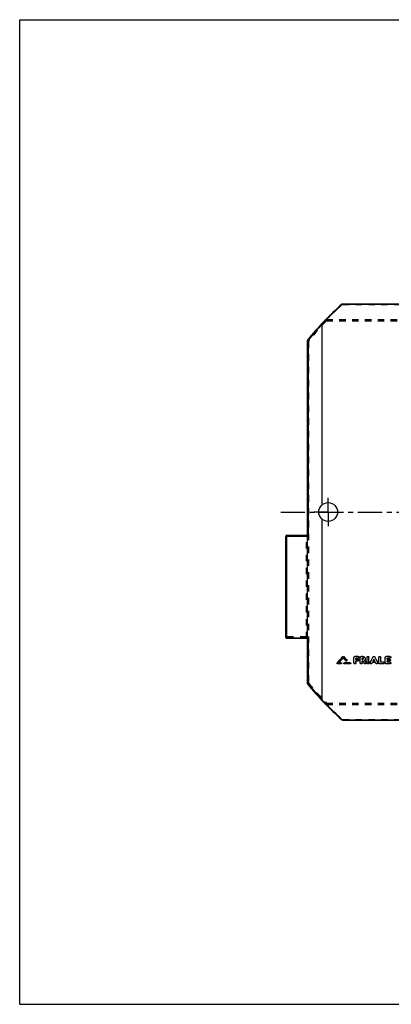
# Model space of a CAD drawing. Header units: millimetres. Extents: x 0 to 1000, y 0 to 1000.
# Tile 1 of 2: x 0 to 377, y 0 to 1000. Entities that reach past the tile are written whole.
import ezdxf

# ---------------------------------------------------------------- set-up
doc = ezdxf.new("R2010")
doc.units = ezdxf.units.MM
doc.header["$LTSCALE"] = 65.185185
doc.linetypes.add('CENTER', pattern=[0.6, 0.375, -0.075, 0.075, -0.075])
doc.linetypes.add('HIDDEN', pattern=[0.2, 0.1, -0.1])
doc.layers.get('0').update_dxf_attribs({"linetype": 'CONTINUOUS'})
for name, color, linetype in [('ACHSEN_S', 7, 'CONTINUOUS'), ('KONST.EL_MIT_GEO', 7, 'CONTINUOUS'), ('RUNDUNG', 7, 'CONTINUOUS'), ('SCHNITT', 7, 'CONTINUOUS')]:
    doc.layers.add(name, color=color, linetype=linetype)

msp = doc.modelspace()

# ---------------------------------------------------------------- linework, layer by layer
at = {"color": 7, "linetype": 'Continuous'}
for p, q in [((0, 0), (0, 1000)), ((0, 1000), (1000, 1000)), ((0, 0), (1000, 0))]:
    msp.add_line(p, q, dxfattribs=at)
at = {"layer": 'ACHSEN_S', "color": 40, "linetype": 'CENTER'}
msp.add_line((265, 500), (735, 500), dxfattribs=at)
at = {"layer": 'KONST.EL_MIT_GEO', "color": 7, "linetype": 'Continuous'}
for p, q in [((327.8, 353.1), (327.8, 352.9)), ((328.7, 353.1), (328.7, 352.9)), ((339.2, 346.6), (339.2, 352.3)), ((340.2, 353.3), (340.2, 353.1)), ((343.5, 353.3), (340.2, 353.3)), ((343.5, 353.1), (340.2, 353.1)), ((341.2, 350.3), (341.2, 351.4)), ((343.5, 351.4), (341.2, 351.4)), ((343.2, 350.4), (341.2, 350.4)), ((343.2, 350.3), (341.2, 350.3)), ((343.2, 350.4), (343.2, 350.3)), ((343.5, 353.3), (343.5, 353.1)), ((345.5, 346.6), (345.5, 352.3)), ((346.5, 353.3), (346.5, 353.1)), ((348, 353.3), (346.5, 353.3)), ((348, 353.1), (346.5, 353.1)), ((347.5, 350.3), (347.5, 351.4)), ((348, 351.4), (347.5, 351.4)), ((348, 350.4), (347.5, 350.4)), ((348, 350.3), (347.5, 350.3)), ((348, 353.3), (348, 353.1)), ((348, 350.4), (348, 350.3)), ((352.4, 346.6), (352.4, 352.3)), ((354.4, 346.6), (354.4, 352.3)), ((358.4, 352.8), (358.4, 352.6)), ((360.3, 352.8), (360.3, 352.6)), ((364.3, 346.6), (364.3, 352.3)), ((366.3, 347.4), (366.3, 352.3)), ((370.9, 346.6), (370.9, 352.3)), ((375.6, 353.3), (371.9, 353.3)), ((371.9, 353.3), (371.9, 353.1)), ((375.6, 353.1), (371.9, 353.1)), ((375.6, 351.4), (372.9, 351.4)), ((372.9, 350.3), (372.9, 351.4)), ((375.2, 350.4), (372.9, 350.4)), ((375.2, 350.3), (372.9, 350.3)), ((375.2, 350.4), (375.2, 350.3)), ((375.6, 353.3), (375.6, 353.1)), ((322, 346.4), (322, 346.2)), ((322.1, 346.7), (322.1, 346.5)), ((326, 345.8), (322.6, 345.8)), ((326, 346.7), (323.7, 346.7)), ((326, 346.9), (323.9, 346.9)), ((326, 346.9), (326, 346.7)), ((326.6, 346.2), (326.6, 346.4)), ((328.9, 346.4), (328.9, 346.2)), ((329.5, 346.9), (329.5, 346.7)), ((335.3, 346.9), (329.5, 346.9)), ((335.3, 346.7), (329.5, 346.7)), ((335.3, 345.8), (329.5, 345.8)), ((331.9, 349.5), (331.9, 349.3)), ((332, 349.1), (332, 349.2)), ((335.3, 346.9), (335.3, 346.7)), ((335.9, 346.2), (335.9, 346.4)), ((341.2, 346.6), (341.2, 348.6)), ((343.2, 348.6), (341.2, 348.6)), ((347.5, 346.6), (347.5, 348.6)), ((348.2, 348.6), (347.5, 348.6)), ((350.1, 349.2), (350, 349.4)), ((351.3, 347.1), (351.3, 346.9)), ((355.4, 347.1), (355.4, 346.9)), ((361.1, 347), (357.6, 347)), ((360.2, 348.6), (358.5, 348.6)), ((360.1, 348.8), (358.6, 348.8)), ((363.3, 347.1), (363.3, 346.9)), ((369, 345.8), (365.3, 345.8)), ((369, 347.6), (366.3, 347.6)), ((369, 347.4), (366.3, 347.4)), ((369, 347.6), (369, 347.4)), ((375.6, 345.8), (371.9, 345.8)), ((375.2, 348.6), (372.9, 348.6)), ((372.9, 347.4), (372.9, 348.6)), ((375.6, 347.6), (372.9, 347.6)), ((375.6, 347.4), (372.9, 347.4)), ((375.6, 347.6), (375.6, 347.4))]:
    msp.add_line(p, q, dxfattribs=at)
at = {"layer": 'KONST.EL_MIT_GEO', "color": 8, "linetype": 'HIDDEN'}
for p, q in [((328.3, 352), (328.3, 351.8)), ((339.2, 352.4), (339.2, 352.3)), ((341.2, 351.6), (341.2, 351.4)), ((343.5, 351.6), (341.2, 351.6)), ((343.5, 351.6), (343.5, 351.4)), ((344.5, 352.3), (344.5, 352.4)), ((345.5, 352.4), (345.5, 352.3)), ((347.5, 351.6), (347.5, 351.4)), ((348, 351.6), (347.5, 351.6)), ((348, 351.6), (348, 351.4)), ((348.7, 350.9), (348.7, 351)), ((350.7, 350.9), (350.7, 351)), ((352.4, 352.4), (352.4, 352.3)), ((354.4, 352.4), (354.4, 352.3)), ((359.4, 350.4), (359.4, 350.2)), ((364.3, 352.4), (364.3, 352.3)), ((366.3, 352.4), (366.3, 352.3)), ((370.9, 352.4), (370.9, 352.3)), ((375.6, 351.6), (372.9, 351.6)), ((372.9, 351.6), (372.9, 351.4)), ((375.6, 351.6), (375.6, 351.4)), ((376.6, 352.3), (376.6, 352.4)), ((322.6, 345.9), (322.6, 345.8)), ((326, 345.9), (322.6, 345.9)), ((323.7, 346.9), (323.7, 346.7)), ((323.9, 346.9), (323.7, 346.9)), ((326, 345.9), (326, 345.8)), ((329.5, 345.9), (329.5, 345.8)), ((335.3, 345.9), (329.5, 345.9)), ((331, 348.9), (331, 348.8)), ((335.3, 345.9), (335.3, 345.8)), ((341.2, 348.8), (341.2, 348.6)), ((343.2, 348.8), (341.2, 348.8)), ((343.2, 348.8), (343.2, 348.6)), ((344.2, 349.4), (344.2, 349.6)), ((347.5, 348.8), (347.5, 348.6)), ((348.2, 348.8), (347.5, 348.8)), ((348.2, 348.8), (348.2, 348.6)), ((349.5, 346.4), (349.5, 346.2)), ((350, 349.4), (350, 349.5)), ((350, 349.5), (350, 349.3)), ((351.4, 346.6), (351.4, 346.8)), ((355.4, 346.8), (355.4, 346.6)), ((357.3, 346.4), (357.6, 347.1)), ((357.3, 346.4), (357.3, 346.3)), ((361.1, 347.1), (357.6, 347.1)), ((357.6, 347.1), (357.6, 347)), ((358.6, 348.8), (358.5, 348.8)), ((358.5, 348.8), (358.5, 348.6)), ((360.2, 348.8), (360.1, 348.8)), ((360.2, 348.8), (360.2, 348.6)), ((361.1, 347.1), (361.1, 347)), ((361.4, 346.4), (361.1, 347.1)), ((361.4, 346.4), (361.4, 346.3)), ((363.3, 346.6), (363.3, 346.8)), ((369, 345.9), (365.3, 345.9)), ((365.3, 345.9), (365.3, 345.8)), ((369, 345.9), (369, 345.8)), ((369.9, 346.6), (369.9, 346.8)), ((375.6, 345.9), (371.9, 345.9)), ((371.9, 345.9), (371.9, 345.8)), ((375.2, 348.8), (372.9, 348.8)), ((372.9, 348.8), (372.9, 348.6)), ((375.2, 348.8), (375.2, 348.6)), ((375.6, 345.9), (375.6, 345.8)), ((376.2, 349.4), (376.2, 349.6)), ((376.6, 346.6), (376.6, 346.8))]:
    msp.add_line(p, q, dxfattribs=at)
at = {"layer": 'KONST.EL_MIT_GEO', "color": 7, "linetype": 'Continuous'}
for centre, radius, start, end in [((-345.7, 945.7), 897.1, 318.1111, 318.6549), ((-346.5, 945.6), 897.8, 318.1425, 318.6862), ((-344, 944.6), 896.3, 318.159, 318.5952), ((1004.5, 948.1), 901.5, 221.4057, 221.665), ((1007.6, 950.4), 904.2, 221.3466, 221.6473), ((1008.4, 950.3), 904.9, 221.3153, 221.616), ((-449.7, 775.4), 912, 331.9857, 332.3898), ((-451, 775.5), 913.3, 332.0119, 332.4157), ((1168.4, 775.4), 912, 207.6102, 208.0143), ((1169.8, 775.5), 913.3, 207.5843, 207.9881), ((1120.8, 781.5), 885.6, 209.2632, 209.4394), ((1126.6, 783.5), 889.8, 209.213, 209.3876), ((1124.6, 783.1), 887.7, 209.2593, 209.4147)]:
    msp.add_arc(centre, radius, start, end, dxfattribs=at)
at = {"layer": 'KONST.EL_MIT_GEO', "color": 8, "linetype": 'HIDDEN'}
for centre, radius, start, end in [((-343.2, 944.7), 895.7, 318.1276, 318.5638), ((1003.6, 948.2), 900.9, 221.437, 221.6964), ((348.3, 351), 0.493, 350.4015, 0.0018), ((1119.5, 781.4), 884.4, 209.2901, 209.4664)]:
    msp.add_arc(centre, radius, start, end, dxfattribs=at)
at = {"layer": 'KONST.EL_MIT_GEO', "color": 7, "linetype": 'Continuous'}
for centre, major_axis, start_param, end_param in [((357.3, 500), (104.2, 271.4), -2.08725, -2.08407), ((361.4, 500), (-104.2, 271.4), -4.19911, -4.19594)]:
    msp.add_ellipse(centre, major_axis=major_axis, ratio=0.21803, start_param=start_param, end_param=end_param, dxfattribs=at)
for points, knots in [([(327.8, 353.1), (327.9, 353.2), (328.3, 353.3), (328.6, 353.2), (328.7, 353.1)], [0, 0, 0, 0, 0.50005, 1, 1, 1, 1]), ([(327.8, 352.9), (327.9, 353), (328.3, 353.2), (328.6, 353), (328.7, 352.9)], [0, 0, 0, 0, 0.50001, 1, 1, 1, 1]), ([(339.2, 352.4), (339.2, 352.5), (339.3, 352.8), (339.5, 353), (339.9, 353.2), (340.1, 353.3), (340.2, 353.3)], [0, 0, 0, 0, 0.23012, 0.47239, 0.72989, 1, 1, 1, 1]), ([(339.2, 352.3), (339.2, 352.4), (339.3, 352.6), (339.5, 352.9), (339.9, 353.1), (340.1, 353.1), (340.2, 353.1)], [0, 0, 0, 0, 0.22966, 0.47179, 0.73039, 1, 1, 1, 1]), ([(343.2, 350.4), (343.3, 350.4), (343.6, 350.4), (343.9, 350.2), (344.1, 349.9), (344.2, 349.7), (344.2, 349.6)], [0, 0, 0, 0, 0.2737, 0.52908, 0.77292, 1, 1, 1, 1]), ([(343.2, 350.3), (343.3, 350.3), (343.6, 350.2), (343.9, 350), (344.1, 349.8), (344.2, 349.5), (344.2, 349.4)], [0, 0, 0, 0, 0.27049, 0.52951, 0.77129, 1, 1, 1, 1]), ([(343.5, 353.3), (343.7, 353.3), (343.9, 353.2), (344.2, 353), (344.5, 352.8), (344.5, 352.5), (344.5, 352.4)], [0, 0, 0, 0, 0.27276, 0.52773, 0.77193, 1, 1, 1, 1]), ([(343.5, 353.1), (343.7, 353.1), (343.9, 353.1), (344.2, 352.9), (344.5, 352.6), (344.5, 352.4), (344.5, 352.3)], [0, 0, 0, 0, 0.2696, 0.5282, 0.77033, 1, 1, 1, 1]), ([(344.5, 352.3), (344.5, 352.2), (344.5, 351.9), (344.2, 351.7), (343.9, 351.5), (343.7, 351.4), (343.5, 351.4)], [0, 0, 0, 0, 0.22967, 0.47162, 0.7302, 1, 1, 1, 1]), ([(345.5, 352.4), (345.5, 352.5), (345.6, 352.8), (345.8, 353), (346.1, 353.2), (346.4, 353.3), (346.5, 353.3)], [0, 0, 0, 0, 0.23012, 0.47239, 0.72989, 1, 1, 1, 1]), ([(345.5, 352.3), (345.5, 352.4), (345.6, 352.6), (345.8, 352.9), (346.1, 353.1), (346.4, 353.1), (346.5, 353.1)], [0, 0, 0, 0, 0.22966, 0.47179, 0.73039, 1, 1, 1, 1]), ([(348, 353.3), (348.4, 353.3), (349.1, 353.2), (350, 352.7), (350.6, 351.9), (350.7, 351.3), (350.7, 351)], [0, 0, 0, 0, 0.27047, 0.52817, 0.77033, 1, 1, 1, 1]), ([(348, 353.1), (348.4, 353.1), (349.1, 353), (350, 352.5), (350.6, 351.8), (350.7, 351.1), (350.7, 350.9)], [0, 0, 0, 0, 0.26988, 0.5287, 0.77081, 1, 1, 1, 1]), ([(348.7, 350.9), (348.7, 350.9), (348.7, 351.1), (348.5, 351.4), (348.2, 351.4), (348, 351.4)], [0, 0, 0, 0, 0.23102, 0.47488, 1, 1, 1, 1]), ([(348, 350.3), (348.2, 350.3), (348.5, 350.4), (348.7, 350.6), (348.7, 350.8), (348.7, 350.9)], [0, 0, 0, 0, 0.52527, 0.76899, 1, 1, 1, 1]), ([(348, 350.4), (348.2, 350.4), (348.5, 350.5), (348.7, 350.7), (348.7, 350.9), (348.7, 350.9)], [0, 0, 0, 0, 0.52322, 0.76655, 1, 1, 1, 1]), ([(350.7, 350.9), (350.7, 350.6), (350.6, 350), (350.2, 349.5), (350, 349.3)], [0, 0, 0, 0, 0.48729, 1, 1, 1, 1]), ([(352.4, 352.4), (352.4, 352.5), (352.4, 352.8), (352.7, 353), (353, 353.2), (353.4, 353.3), (353.8, 353.2), (354.1, 353), (354.3, 352.8), (354.4, 352.5), (354.4, 352.4)], [0, 0, 0, 0, 0.11622, 0.23562, 0.36599, 0.49979, 0.63442, 0.76412, 0.88392, 1, 1, 1, 1]), ([(352.4, 352.3), (352.4, 352.4), (352.4, 352.6), (352.7, 352.9), (353, 353.1), (353.4, 353.1), (353.8, 353.1), (354.1, 352.9), (354.3, 352.6), (354.4, 352.4), (354.4, 352.3)], [0, 0, 0, 0, 0.11483, 0.23589, 0.36519, 0.5, 0.63481, 0.76411, 0.88517, 1, 1, 1, 1]), ([(358.4, 352.8), (358.5, 352.9), (358.8, 353.2), (359.4, 353.3), (359.9, 353.2), (360.2, 352.9), (360.3, 352.8)], [0, 0, 0, 0, 0.2396, 0.49981, 0.76016, 1, 1, 1, 1]), ([(358.4, 352.6), (358.5, 352.8), (358.8, 353), (359.4, 353.2), (359.9, 353), (360.2, 352.8), (360.3, 352.6)], [0, 0, 0, 0, 0.23987, 0.50002, 0.76016, 1, 1, 1, 1]), ([(364.3, 352.4), (364.3, 352.5), (364.4, 352.8), (364.6, 353), (364.9, 353.2), (365.3, 353.3), (365.7, 353.2), (366, 353), (366.3, 352.8), (366.3, 352.5), (366.3, 352.4)], [0, 0, 0, 0, 0.11622, 0.23562, 0.36599, 0.49979, 0.63442, 0.76412, 0.88392, 1, 1, 1, 1]), ([(364.3, 352.3), (364.3, 352.4), (364.4, 352.6), (364.6, 352.9), (364.9, 353.1), (365.3, 353.1), (365.7, 353.1), (366, 352.9), (366.3, 352.6), (366.3, 352.4), (366.3, 352.3)], [0, 0, 0, 0, 0.11483, 0.23589, 0.36519, 0.5, 0.63481, 0.76411, 0.88517, 1, 1, 1, 1]), ([(370.9, 352.4), (370.9, 352.5), (371, 352.8), (371.2, 353), (371.5, 353.2), (371.8, 353.3), (371.9, 353.3)], [0, 0, 0, 0, 0.23012, 0.47239, 0.72989, 1, 1, 1, 1]), ([(370.9, 352.3), (370.9, 352.4), (371, 352.6), (371.2, 352.9), (371.5, 353.1), (371.8, 353.1), (371.9, 353.1)], [0, 0, 0, 0, 0.22966, 0.47179, 0.73039, 1, 1, 1, 1]), ([(375.2, 350.4), (375.4, 350.4), (375.6, 350.4), (375.9, 350.2), (376.2, 349.9), (376.2, 349.7), (376.2, 349.6)], [0, 0, 0, 0, 0.2737, 0.52908, 0.77292, 1, 1, 1, 1]), ([(375.2, 350.3), (375.4, 350.3), (375.6, 350.2), (375.9, 350), (376.2, 349.8), (376.2, 349.5), (376.2, 349.4)], [0, 0, 0, 0, 0.27049, 0.52951, 0.77129, 1, 1, 1, 1]), ([(375.6, 353.3), (375.7, 353.3), (375.9, 353.2), (376.3, 353), (376.5, 352.8), (376.6, 352.5), (376.6, 352.4)], [0, 0, 0, 0, 0.27276, 0.52773, 0.77193, 1, 1, 1, 1]), ([(375.6, 353.1), (375.7, 353.1), (375.9, 353.1), (376.3, 352.9), (376.5, 352.6), (376.6, 352.4), (376.6, 352.3)], [0, 0, 0, 0, 0.2696, 0.5282, 0.77033, 1, 1, 1, 1]), ([(376.6, 352.3), (376.6, 352.2), (376.5, 351.9), (376.3, 351.7), (375.9, 351.5), (375.7, 351.4), (375.6, 351.4)], [0, 0, 0, 0, 0.22967, 0.47162, 0.7302, 1, 1, 1, 1]), ([(322, 346.4), (322, 346.4), (322, 346.5), (322.1, 346.6), (322.1, 346.7)], [0, 0, 0, 0, 0.24011, 1, 1, 1, 1]), ([(322, 346.2), (322, 346.3), (322, 346.4), (322.1, 346.5), (322.1, 346.5)], [0, 0, 0, 0, 0.73923, 1, 1, 1, 1]), ([(322.6, 345.8), (322.4, 345.8), (322.2, 345.8), (322, 346.1), (322, 346.2), (322, 346.2)], [0, 0, 0, 0, 0.52755, 0.77066, 1, 1, 1, 1]), ([(326, 346.9), (326.2, 346.9), (326.4, 346.8), (326.6, 346.6), (326.6, 346.5), (326.6, 346.4)], [0, 0, 0, 0, 0.52603, 0.77304, 1, 1, 1, 1]), ([(326, 346.7), (326.2, 346.7), (326.4, 346.7), (326.6, 346.4), (326.6, 346.3), (326.6, 346.2)], [0, 0, 0, 0, 0.52744, 0.77066, 1, 1, 1, 1]), ([(326.6, 346.2), (326.6, 346.2), (326.6, 346.1), (326.4, 345.8), (326.2, 345.8), (326, 345.8)], [0, 0, 0, 0, 0.22935, 0.47247, 1, 1, 1, 1]), ([(328.9, 346.4), (328.9, 346.5), (329, 346.6), (329.1, 346.8), (329.4, 346.9), (329.5, 346.9)], [0, 0, 0, 0, 0.22904, 0.47383, 1, 1, 1, 1]), ([(328.9, 346.2), (328.9, 346.3), (329, 346.4), (329.1, 346.7), (329.4, 346.7), (329.5, 346.7)], [0, 0, 0, 0, 0.22936, 0.47259, 1, 1, 1, 1]), ([(329.5, 345.8), (329.4, 345.8), (329.1, 345.8), (329, 346.1), (328.9, 346.2), (328.9, 346.2)], [0, 0, 0, 0, 0.52756, 0.77067, 1, 1, 1, 1]), ([(332, 349.1), (332, 349), (331.9, 348.7), (331.6, 348.6), (331.3, 348.6), (331, 348.7), (331, 348.8)], [0, 0, 0, 0, 0.22709, 0.47961, 0.74698, 1, 1, 1, 1]), ([(331.9, 349.5), (331.9, 349.5), (332, 349.4), (332, 349.3), (332, 349.2)], [0, 0, 0, 0, 0.26774, 1, 1, 1, 1]), ([(331.9, 349.3), (331.9, 349.3), (332, 349.2), (332, 349.1), (332, 349.1)], [0, 0, 0, 0, 0.26032, 1, 1, 1, 1]), ([(335.3, 346.9), (335.4, 346.9), (335.7, 346.8), (335.8, 346.6), (335.9, 346.5), (335.9, 346.4)], [0, 0, 0, 0, 0.52603, 0.77304, 1, 1, 1, 1]), ([(335.3, 346.7), (335.4, 346.7), (335.7, 346.7), (335.8, 346.4), (335.9, 346.3), (335.9, 346.2)], [0, 0, 0, 0, 0.52744, 0.77066, 1, 1, 1, 1]), ([(335.9, 346.2), (335.9, 346.2), (335.8, 346.1), (335.7, 345.8), (335.4, 345.8), (335.3, 345.8)], [0, 0, 0, 0, 0.22935, 0.47247, 1, 1, 1, 1]), ([(341.2, 346.6), (341.2, 346.5), (341.2, 346.3), (340.9, 346), (340.6, 345.8), (340.2, 345.7), (339.9, 345.8), (339.5, 346), (339.3, 346.3), (339.2, 346.5), (339.2, 346.6)], [0, 0, 0, 0, 0.11385, 0.23446, 0.36418, 0.5, 0.63582, 0.76554, 0.88615, 1, 1, 1, 1]), ([(344.2, 349.4), (344.2, 349.3), (344.1, 349.1), (343.9, 348.8), (343.6, 348.7), (343.3, 348.6), (343.2, 348.6)], [0, 0, 0, 0, 0.22871, 0.4703, 0.72931, 1, 1, 1, 1]), ([(347.5, 346.6), (347.5, 346.5), (347.4, 346.3), (347.2, 346), (346.9, 345.8), (346.5, 345.7), (346.1, 345.8), (345.8, 346), (345.6, 346.3), (345.5, 346.5), (345.5, 346.6)], [0, 0, 0, 0, 0.11385, 0.23446, 0.36418, 0.5, 0.63582, 0.76554, 0.88615, 1, 1, 1, 1]), ([(351.4, 346.6), (351.4, 346.5), (351.4, 346.3), (351.1, 346), (350.7, 345.8), (350.3, 345.8), (349.9, 345.9), (349.6, 346.1), (349.5, 346.2)], [0, 0, 0, 0, 0.11277, 0.23075, 0.48596, 0.62156, 0.75542, 1, 1, 1, 1]), ([(351.3, 347.1), (351.3, 347.1), (351.4, 347), (351.4, 346.8), (351.4, 346.8)], [0, 0, 0, 0, 0.25785, 1, 1, 1, 1]), ([(351.3, 346.9), (351.3, 346.9), (351.4, 346.8), (351.4, 346.7), (351.4, 346.6)], [0, 0, 0, 0, 0.25546, 1, 1, 1, 1]), ([(354.4, 346.6), (354.4, 346.5), (354.3, 346.3), (354.1, 346), (353.8, 345.8), (353.4, 345.7), (353, 345.8), (352.7, 346), (352.4, 346.3), (352.4, 346.5), (352.4, 346.6)], [0, 0, 0, 0, 0.11385, 0.23446, 0.36418, 0.5, 0.63582, 0.76554, 0.88615, 1, 1, 1, 1]), ([(355.4, 346.8), (355.4, 346.8), (355.4, 347), (355.4, 347.1), (355.4, 347.1)], [0, 0, 0, 0, 0.74474, 1, 1, 1, 1]), ([(355.4, 346.6), (355.4, 346.7), (355.4, 346.8), (355.4, 346.9), (355.4, 346.9)], [0, 0, 0, 0, 0.74505, 1, 1, 1, 1]), ([(357.3, 346.3), (357.2, 346.1), (356.8, 345.8), (356.3, 345.7), (355.8, 345.9), (355.6, 346.1), (355.4, 346.3), (355.4, 346.5), (355.4, 346.6)], [0, 0, 0, 0, 0.24382, 0.51051, 0.64319, 0.7691, 0.88719, 1, 1, 1, 1]), ([(363.3, 346.6), (363.3, 346.5), (363.3, 346.3), (363.1, 346), (362.7, 345.8), (362.2, 345.8), (361.8, 345.9), (361.5, 346.1), (361.4, 346.3)], [0, 0, 0, 0, 0.11285, 0.23099, 0.4866, 0.62231, 0.75611, 1, 1, 1, 1]), ([(363.3, 347.1), (363.3, 347.1), (363.3, 347), (363.3, 346.8), (363.3, 346.8)], [0, 0, 0, 0, 0.25734, 1, 1, 1, 1]), ([(363.3, 346.9), (363.3, 346.9), (363.3, 346.8), (363.3, 346.7), (363.3, 346.6)], [0, 0, 0, 0, 0.25495, 1, 1, 1, 1]), ([(365.3, 345.8), (365.2, 345.8), (364.9, 345.8), (364.6, 346), (364.4, 346.3), (364.3, 346.5), (364.3, 346.6)], [0, 0, 0, 0, 0.27164, 0.53106, 0.7723, 1, 1, 1, 1]), ([(369, 347.6), (369.1, 347.6), (369.3, 347.5), (369.7, 347.4), (369.9, 347.1), (369.9, 346.9), (369.9, 346.8)], [0, 0, 0, 0, 0.27466, 0.53046, 0.77392, 1, 1, 1, 1]), ([(369, 347.4), (369.1, 347.4), (369.3, 347.4), (369.7, 347.2), (369.9, 346.9), (369.9, 346.7), (369.9, 346.6)], [0, 0, 0, 0, 0.27142, 0.53087, 0.77229, 1, 1, 1, 1]), ([(369.9, 346.6), (369.9, 346.5), (369.9, 346.3), (369.7, 346), (369.3, 345.8), (369.1, 345.8), (369, 345.8)], [0, 0, 0, 0, 0.22771, 0.46894, 0.72838, 1, 1, 1, 1]), ([(371.9, 345.8), (371.8, 345.8), (371.5, 345.8), (371.2, 346), (371, 346.3), (370.9, 346.5), (370.9, 346.6)], [0, 0, 0, 0, 0.27164, 0.53106, 0.7723, 1, 1, 1, 1]), ([(376.2, 349.4), (376.2, 349.3), (376.2, 349.1), (375.9, 348.8), (375.6, 348.7), (375.4, 348.6), (375.2, 348.6)], [0, 0, 0, 0, 0.22871, 0.4703, 0.72931, 1, 1, 1, 1]), ([(375.6, 347.6), (375.7, 347.6), (375.9, 347.5), (376.3, 347.4), (376.5, 347.1), (376.6, 346.9), (376.6, 346.8)], [0, 0, 0, 0, 0.27466, 0.53046, 0.77392, 1, 1, 1, 1]), ([(375.6, 347.4), (375.7, 347.4), (375.9, 347.4), (376.3, 347.2), (376.5, 346.9), (376.6, 346.7), (376.6, 346.6)], [0, 0, 0, 0, 0.27142, 0.53087, 0.77229, 1, 1, 1, 1]), ([(376.6, 346.6), (376.6, 346.5), (376.5, 346.3), (376.3, 346), (375.9, 345.8), (375.7, 345.8), (375.6, 345.8)], [0, 0, 0, 0, 0.22771, 0.46894, 0.72838, 1, 1, 1, 1])]:
    msp.add_open_spline(points, degree=3, knots=knots, dxfattribs=at)
at = {"layer": 'KONST.EL_MIT_GEO', "color": 8, "linetype": 'HIDDEN'}
for points, knots in [([(344.5, 352.4), (344.5, 352.3), (344.5, 352.1), (344.2, 351.8), (343.9, 351.6), (343.7, 351.6), (343.5, 351.6)], [0, 0, 0, 0, 0.22934, 0.47196, 0.7276, 1, 1, 1, 1]), ([(348.7, 351), (348.7, 351.1), (348.7, 351.3), (348.5, 351.5), (348.2, 351.6), (348, 351.6)], [0, 0, 0, 0, 0.22892, 0.47587, 1, 1, 1, 1]), ([(350.7, 351), (350.7, 350.7), (350.6, 350.1), (350.2, 349.7), (350, 349.5)], [0, 0, 0, 0, 0.48551, 1, 1, 1, 1]), ([(376.6, 352.4), (376.6, 352.3), (376.5, 352.1), (376.3, 351.8), (375.9, 351.6), (375.7, 351.6), (375.6, 351.6)], [0, 0, 0, 0, 0.22934, 0.47196, 0.7276, 1, 1, 1, 1]), ([(322.6, 345.9), (322.4, 345.9), (322.2, 346), (322, 346.2), (322, 346.4), (322, 346.4)], [0, 0, 0, 0, 0.52586, 0.77329, 1, 1, 1, 1]), ([(326.6, 346.4), (326.6, 346.4), (326.6, 346.2), (326.4, 346), (326.2, 345.9), (326, 345.9)], [0, 0, 0, 0, 0.22904, 0.47371, 1, 1, 1, 1]), ([(329.5, 345.9), (329.4, 345.9), (329.1, 346), (329, 346.2), (328.9, 346.4), (328.9, 346.4)], [0, 0, 0, 0, 0.52615, 0.77305, 1, 1, 1, 1]), ([(332, 349.2), (332, 349.1), (331.9, 348.9), (331.6, 348.7), (331.3, 348.7), (331, 348.9), (331, 348.9)], [0, 0, 0, 0, 0.22858, 0.47834, 0.7458, 1, 1, 1, 1]), ([(335.9, 346.4), (335.9, 346.4), (335.8, 346.2), (335.7, 346), (335.4, 345.9), (335.3, 345.9)], [0, 0, 0, 0, 0.22904, 0.47371, 1, 1, 1, 1]), ([(341.2, 346.8), (341.2, 346.6), (341.2, 346.4), (340.9, 346.2), (340.6, 346), (340.2, 345.9), (339.9, 346), (339.5, 346.2), (339.3, 346.4), (339.2, 346.6), (339.2, 346.8)], [0, 0, 0, 0, 0.1152, 0.23416, 0.36496, 0.49979, 0.63545, 0.76558, 0.88495, 1, 1, 1, 1]), ([(344.2, 349.6), (344.2, 349.5), (344.1, 349.3), (343.9, 349), (343.6, 348.8), (343.3, 348.8), (343.2, 348.8)], [0, 0, 0, 0, 0.22835, 0.4706, 0.72665, 1, 1, 1, 1]), ([(347.5, 346.8), (347.5, 346.6), (347.4, 346.4), (347.2, 346.2), (346.9, 346), (346.5, 345.9), (346.1, 346), (345.8, 346.2), (345.6, 346.4), (345.5, 346.6), (345.5, 346.8)], [0, 0, 0, 0, 0.1152, 0.23416, 0.36496, 0.49979, 0.63545, 0.76558, 0.88495, 1, 1, 1, 1]), ([(351.4, 346.8), (351.4, 346.7), (351.4, 346.5), (351.1, 346.1), (350.7, 345.9), (350.3, 345.9), (349.9, 346), (349.6, 346.2), (349.5, 346.4)], [0, 0, 0, 0, 0.11111, 0.22992, 0.48384, 0.62143, 0.7542, 1, 1, 1, 1]), ([(354.4, 346.8), (354.4, 346.6), (354.3, 346.4), (354.1, 346.2), (353.8, 346), (353.4, 345.9), (353, 346), (352.7, 346.2), (352.4, 346.4), (352.4, 346.6), (352.4, 346.8)], [0, 0, 0, 0, 0.1152, 0.23416, 0.36496, 0.49979, 0.63545, 0.76558, 0.88495, 1, 1, 1, 1]), ([(357.3, 346.4), (357.2, 346.2), (356.8, 346), (356.3, 345.9), (355.8, 346), (355.6, 346.2), (355.4, 346.5), (355.4, 346.7), (355.4, 346.8)], [0, 0, 0, 0, 0.24443, 0.51243, 0.64309, 0.77034, 0.88829, 1, 1, 1, 1]), ([(363.3, 346.8), (363.3, 346.7), (363.3, 346.5), (363.1, 346.2), (362.9, 346), (362.5, 345.9), (361.9, 346), (361.5, 346.2), (361.4, 346.4)], [0, 0, 0, 0, 0.11127, 0.23003, 0.35657, 0.48746, 0.75509, 1, 1, 1, 1]), ([(365.3, 345.9), (365.2, 345.9), (364.9, 346), (364.6, 346.2), (364.4, 346.4), (364.3, 346.6), (364.3, 346.8)], [0, 0, 0, 0, 0.27209, 0.53156, 0.7718, 1, 1, 1, 1]), ([(369.9, 346.8), (369.9, 346.6), (369.9, 346.4), (369.7, 346.2), (369.3, 346), (369.1, 345.9), (369, 345.9)], [0, 0, 0, 0, 0.22734, 0.46921, 0.72569, 1, 1, 1, 1]), ([(371.9, 345.9), (371.8, 345.9), (371.5, 346), (371.2, 346.2), (371, 346.4), (370.9, 346.6), (370.9, 346.8)], [0, 0, 0, 0, 0.27209, 0.53156, 0.7718, 1, 1, 1, 1]), ([(376.2, 349.6), (376.2, 349.5), (376.2, 349.3), (375.9, 349), (375.6, 348.8), (375.4, 348.8), (375.2, 348.8)], [0, 0, 0, 0, 0.22835, 0.4706, 0.72665, 1, 1, 1, 1]), ([(376.6, 346.8), (376.6, 346.6), (376.5, 346.4), (376.3, 346.2), (375.9, 346), (375.7, 345.9), (375.6, 345.9)], [0, 0, 0, 0, 0.22734, 0.46921, 0.72569, 1, 1, 1, 1])]:
    msp.add_open_spline(points, degree=3, knots=knots, dxfattribs=at)
for points in [[(358.5, 348.8), (358.8, 349.3), (359.1, 349.8), (359.4, 350.4)], [(360.2, 348.8), (359.9, 349.3), (359.6, 349.8), (359.4, 350.4)]]:
    msp.add_open_spline(points, degree=3, dxfattribs=at)
at = {"layer": 'KONST.EL_MIT_GEO', "color": 7, "linetype": 'Continuous'}
for points in [[(358.5, 348.6), (358.8, 349.1), (359.1, 349.7), (359.4, 350.2)], [(360.2, 348.6), (359.9, 349.1), (359.6, 349.7), (359.4, 350.2)]]:
    msp.add_open_spline(points, degree=3, dxfattribs=at)
at = {"layer": 'RUNDUNG', "color": 7, "linetype": 'Continuous'}
for p, q in [((327.7, 711.1), (327.7, 711.3)), ((327.7, 711.3), (694.3, 711.3)), ((327.7, 711.1), (694.3, 711.1)), ((292, 477.4), (292, 674.1)), ((292.9, 477.5), (292.9, 674.8)), ((270, 372.7), (270, 475.4)), ((271, 371.7), (271, 476.4)), ((271, 476.4), (291.1, 476.4)), ((271, 475.3), (292, 475.3)), ((292, 372.3), (292, 475.3)), ((271, 372.3), (292, 372.3)), ((271, 371.7), (291.5, 371.7)), ((292, 325.9), (292, 370.7)), ((292.9, 325.2), (292.9, 371.2)), ((327.7, 288.9), (694.3, 288.9)), ((327.7, 288.9), (327.7, 288.7)), ((327.7, 288.7), (694.3, 288.7))]:
    msp.add_line(p, q, dxfattribs=at)
at = {"layer": 'RUNDUNG', "color": 8, "linetype": 'HIDDEN'}
for p, q in [((327.7, 711.1), (327.7, 710.9)), ((327.7, 710.9), (694.3, 710.9)), ((311.2, 695.4), (311.2, 694)), ((311.2, 695.4), (710.8, 695.4)), ((311.2, 694), (710.8, 694)), ((293, 673.4), (293, 326.6)), ((291, 475.5), (271, 475.5)), ((291, 371.7), (291, 476.4)), ((292, 477.4), (292, 475.3)), ((291, 373.2), (271, 373.2)), ((292, 372.3), (292, 370.7)), ((311.2, 306), (311.2, 304.6)), ((311.2, 306), (710.8, 306)), ((311.2, 304.6), (710.8, 304.6)), ((327.7, 289.1), (694.3, 289.1)), ((327.7, 288.9), (327.7, 289.1))]:
    msp.add_line(p, q, dxfattribs=at)
at = {"layer": 'RUNDUNG', "color": 7, "linetype": 'Continuous'}
for centre, radius, start, end in [((511, 500), 280, 131.0832, 141.3854), ((511.7, 500.8), 279.4, 131.1881, 137.0917), ((327.7, 710.3), 1, 90, 131.0832), ((327.3, 710.8), 0.396, 127.7575, 131.0813), ((511.7, 500.7), 279.6, 137.0673, 141.4843), ((293, 674.1), 1, 141.3854, 180), ((271, 475.4), 1, 90, 180), ((291, 477.4), 1, 274.2857, 360), ((271, 372.7), 1, 180, 270), ((291, 370.7), 1, 0, 90.0001), ((293, 325.9), 1, 180, 218.6146), ((511, 500), 280, 218.6146, 228.9168), ((511.7, 499.4), 279.6, 218.5161, 222.9323), ((511.7, 499.3), 279.5, 222.9088, 228.8114), ((327.7, 289.7), 1, 228.9168, 270)]:
    msp.add_arc(centre, radius, start, end, dxfattribs=at)
at = {"layer": 'RUNDUNG', "color": 8, "linetype": 'HIDDEN'}
for centre, radius, start, end in [((511.5, 500.1), 279.8, 131.0843, 135.7252), ((510.4, 499), 278.8, 135.6203, 141.2616), ((291, 477.4), 1, 270, 274.2857), ((510.1, 500.7), 278.3, 218.7259, 224.3775), ((511.5, 500), 279.8, 224.2753, 228.9157)]:
    msp.add_arc(centre, radius, start, end, dxfattribs=at)
at = {"layer": 'RUNDUNG', "color": 7, "linetype": 'Continuous'}
for points, knots in [([(327.7, 711.1), (327.5, 711.1), (327.3, 711.2), (327.1, 711.1), (327, 711.1)], [0, 0, 0, 0, 0.55102, 1, 1, 1, 1]), ([(307, 691.1), (306.9, 691.1), (306.8, 691.2), (306.6, 691.2), (306.4, 691.2), (306.3, 691.1), (306.3, 691.1)], [0, 0, 0, 0, 0.30287, 0.56773, 0.79564, 1, 1, 1, 1]), ([(307, 691), (307, 691), (307, 691.1), (307, 691.1), (307, 691.1)], [0, 0, 0, 0, 0.71948, 1, 1, 1, 1]), ([(292.5, 674.7), (292.3, 674.6), (292.1, 674.5), (292, 674.2), (292, 674.1)], [0, 0, 0, 0, 0.55151, 1, 1, 1, 1]), ([(292.9, 674.8), (292.8, 674.8), (292.7, 674.8), (292.5, 674.9), (292.3, 674.8), (292.2, 674.8), (292.2, 674.7)], [0, 0, 0, 0, 0.31581, 0.58648, 0.80976, 1, 1, 1, 1]), ([(292.9, 674.8), (292.9, 674.8), (292.7, 674.7), (292.6, 674.7), (292.5, 674.7)], [0, 0, 0, 0, 0.25837, 1, 1, 1, 1]), ([(270, 475.4), (270, 475.4), (270, 475.4), (270.1, 475.4), (270.2, 475.4), (270.3, 475.3), (270.5, 475.3), (270.7, 475.3), (270.9, 475.3), (271, 475.3)], [0, 0, 0, 0, 0.02587, 0.08457, 0.17717, 0.30078, 0.4509, 0.62189, 1, 1, 1, 1]), ([(279.5, 476.4), (280.1, 476.4), (281.1, 476.4), (282.7, 476.4), (284.3, 476.3), (285.6, 476.3), (286.6, 476.2), (287.4, 476.2), (288.2, 476.1), (289, 476), (289.6, 475.9), (290.2, 475.9), (290.5, 475.8), (290.9, 475.7), (291.3, 475.7), (291.5, 475.6), (291.7, 475.5), (291.9, 475.5), (292, 475.4), (292, 475.3)], [0, 0, 0, 0, 0.12501, 0.25002, 0.37506, 0.5001, 0.56263, 0.62516, 0.6877, 0.75024, 0.8128, 0.84408, 0.87537, 0.90666, 0.93796, 0.95361, 0.96927, 0.98492, 1, 1, 1, 1]), ([(292.9, 477.5), (292.8, 477.4), (292.5, 477.1), (292.1, 476.8), (291.7, 476.5), (291.3, 476.4), (291.1, 476.4)], [0, 0, 0, 0, 0.2503, 0.50045, 0.75035, 1, 1, 1, 1]), ([(292.9, 477.5), (292.8, 477.5), (292.6, 477.5), (292.4, 477.5), (292.3, 477.5), (292.2, 477.5), (292.1, 477.4), (292, 477.4), (292, 477.4), (292, 477.4)], [0, 0, 0, 0, 0.38695, 0.55837, 0.70712, 0.8284, 0.91853, 0.97528, 1, 1, 1, 1]), ([(271, 372.3), (270.9, 372.3), (270.6, 372.3), (270.3, 372.4), (270.2, 372.5), (270.1, 372.6), (270, 372.7), (270, 372.7)], [0, 0, 0, 0, 0.32375, 0.61027, 0.73111, 0.83494, 1, 1, 1, 1]), ([(292, 372.3), (292, 372.2), (291.9, 372.1), (291.7, 372.1), (291.5, 372), (291.3, 372), (291, 371.9), (290.6, 371.9), (290.2, 371.9), (289.7, 371.8), (289.1, 371.8), (288.3, 371.8), (287.5, 371.8), (286.7, 371.7), (286.2, 371.7), (286, 371.7)], [0, 0, 0, 0, 0.02774, 0.05822, 0.0891, 0.12016, 0.18253, 0.2451, 0.30778, 0.37054, 0.49621, 0.62203, 0.74795, 0.87394, 1, 1, 1, 1]), ([(291.5, 371.7), (291.8, 371.7), (292.3, 371.6), (292.7, 371.4), (292.9, 371.2)], [0, 0, 0, 0, 0.50411, 1, 1, 1, 1]), ([(292, 370.7), (292, 370.8), (292, 370.9), (292.2, 371.1), (292.5, 371.2), (292.8, 371.2), (292.9, 371.2)], [0, 0, 0, 0, 0.14376, 0.33658, 0.61633, 1, 1, 1, 1]), ([(292.5, 325.3), (292.3, 325.4), (292.1, 325.5), (292, 325.8), (292, 325.9)], [0, 0, 0, 0, 0.55151, 1, 1, 1, 1]), ([(292.9, 325.2), (292.8, 325.2), (292.7, 325.2), (292.5, 325.1), (292.3, 325.2), (292.2, 325.2), (292.2, 325.3)], [0, 0, 0, 0, 0.31581, 0.58648, 0.80976, 1, 1, 1, 1]), ([(292.9, 325.2), (292.9, 325.2), (292.7, 325.3), (292.6, 325.3), (292.5, 325.3)], [0, 0, 0, 0, 0.25837, 1, 1, 1, 1]), ([(307, 308.9), (306.9, 308.9), (306.8, 308.8), (306.6, 308.8), (306.4, 308.8), (306.3, 308.9), (306.3, 308.9)], [0, 0, 0, 0, 0.30291, 0.56781, 0.79588, 1, 1, 1, 1]), ([(307, 308.9), (307, 308.9), (307, 308.9), (307, 309), (307, 309)], [0, 0, 0, 0, 0.28055, 1, 1, 1, 1]), ([(327.7, 288.9), (327.5, 288.9), (327.3, 288.8), (327.1, 288.9), (327, 288.9)], [0, 0, 0, 0, 0.55227, 1, 1, 1, 1])]:
    msp.add_open_spline(points, degree=3, knots=knots, dxfattribs=at)
at = {"layer": 'RUNDUNG', "color": 8, "linetype": 'HIDDEN'}
for points, knots in [([(327, 711.1), (327, 711.1), (327.2, 711.1), (327.4, 711.1), (327.6, 711), (327.7, 710.9)], [0, 0, 0, 0, 0.18321, 0.53293, 1, 1, 1, 1]), ([(311.2, 694), (311, 694), (310.7, 694.2), (310.5, 694.6), (310.4, 694.9), (310.3, 695.1), (310.4, 695.3), (310.4, 695.4), (310.5, 695.4)], [0, 0, 0, 0, 0.27669, 0.55641, 0.68477, 0.80062, 0.90422, 1, 1, 1, 1]), ([(310.5, 695.4), (310.5, 695.5), (310.6, 695.5), (310.9, 695.5), (311.1, 695.4), (311.2, 695.4)], [0, 0, 0, 0, 0.18819, 0.539, 1, 1, 1, 1]), ([(293, 673.4), (292.9, 673.4), (292.6, 673.5), (292.3, 673.6), (292.1, 673.8), (292, 674), (292, 674.1)], [0, 0, 0, 0, 0.28991, 0.55826, 0.79275, 1, 1, 1, 1]), ([(292.2, 674.7), (292.2, 674.7), (292.1, 674.6), (292.1, 674.4), (292.2, 674.2), (292.3, 674), (292.5, 673.7), (292.8, 673.5), (292.9, 673.5), (293, 673.4)], [0, 0, 0, 0, 0.08987, 0.18822, 0.3007, 0.4275, 0.71071, 0.85763, 1, 1, 1, 1]), ([(271, 475.5), (270.9, 475.5), (270.7, 475.5), (270.5, 475.5), (270.3, 475.5), (270.2, 475.5), (270.1, 475.4), (270, 475.4), (270, 475.4), (270, 475.4)], [0, 0, 0, 0, 0.37816, 0.54918, 0.69932, 0.82294, 0.91554, 0.97422, 1, 1, 1, 1]), ([(292, 475.6), (292, 475.6), (292, 475.6), (291.9, 475.6), (291.8, 475.5), (291.7, 475.5), (291.5, 475.5), (291.3, 475.5), (291.1, 475.5), (291, 475.5)], [0, 0, 0, 0, 0.02578, 0.08446, 0.17706, 0.30068, 0.45082, 0.62184, 1, 1, 1, 1]), ([(271, 373.2), (270.9, 373.2), (270.6, 373.2), (270.3, 373.1), (270.2, 373), (270.1, 372.9), (270, 372.8), (270, 372.7)], [0, 0, 0, 0, 0.32431, 0.61116, 0.73199, 0.83567, 1, 1, 1, 1]), ([(291, 373.2), (291.1, 373.2), (291.4, 373.2), (291.7, 373.3), (291.8, 373.4), (291.9, 373.5), (292, 373.6), (292, 373.7)], [0, 0, 0, 0, 0.32431, 0.61116, 0.73199, 0.83567, 1, 1, 1, 1]), ([(292, 325.9), (292, 326), (292.1, 326.2), (292.3, 326.4), (292.6, 326.5), (292.9, 326.6), (293, 326.6)], [0, 0, 0, 0, 0.20726, 0.44177, 0.71014, 1, 1, 1, 1]), ([(293, 326.6), (292.8, 326.5), (292.6, 326.3), (292.3, 326), (292.2, 325.8), (292.1, 325.6), (292.1, 325.4), (292.2, 325.3), (292.2, 325.3)], [0, 0, 0, 0, 0.28868, 0.57213, 0.69906, 0.81158, 0.91022, 1, 1, 1, 1]), ([(310.5, 304.6), (310.4, 304.6), (310.4, 304.7), (310.3, 304.9), (310.4, 305.1), (310.5, 305.4), (310.7, 305.7), (311, 305.9), (311.1, 306), (311.2, 306)], [0, 0, 0, 0, 0.09559, 0.19915, 0.31483, 0.44304, 0.72242, 0.86432, 1, 1, 1, 1]), ([(311.2, 304.6), (311.1, 304.6), (311, 304.5), (310.7, 304.5), (310.5, 304.5), (310.5, 304.6)], [0, 0, 0, 0, 0.32001, 0.70968, 1, 1, 1, 1]), ([(327.7, 289.1), (327.6, 289), (327.4, 288.9), (327.1, 288.8), (327, 288.9)], [0, 0, 0, 0, 0.33363, 1, 1, 1, 1])]:
    msp.add_open_spline(points, degree=3, knots=knots, dxfattribs=at)
at = {"layer": 'SCHNITT', "color": 7, "linetype": 'Continuous'}
for p, q in [((307, 507.4), (307, 691)), ((307, 309), (307, 492.6))]:
    msp.add_line(p, q, dxfattribs=at)
at = {"layer": 'SCHNITT', "color": 40, "linetype": 'CENTER'}
for q in [(313, 514.5), (298.5, 500), (313, 485.5), (327.5, 500)]:
    msp.add_line((313, 500), q, dxfattribs=at)
at = {"layer": 'SCHNITT', "color": 7, "linetype": 'Continuous'}
msp.add_circle((313, 500), 9.5, dxfattribs=at)

doc.saveas('drawing.dxf')
